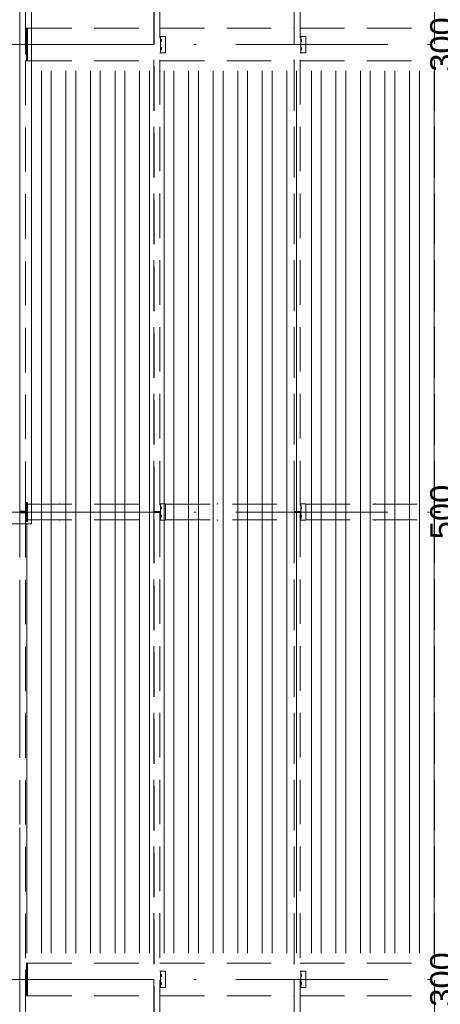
# Model space of a CAD drawing. Extents: x 256490 to 7565828, y -103950 to 5881792.
# Tile 9 of 101: x 275452 to 279051, y -93155 to -84730. Entities that reach past the tile are written whole.
import ezdxf

# ---------------------------------------------------------------- set-up
doc = ezdxf.new("R2010")
doc.units = 0
doc.header["$MEASUREMENT"] = 0
doc.linetypes.add('DASHDOT', pattern=[20, 13, -3.4, 0.2, -3.4])
doc.linetypes.add('DASHED', pattern=[19.05, 12.7, -6.35])
doc.layers.add('100_rzut_okna', color=1, linetype='Continuous')
for name, color, linetype, lineweight in [('BK_Beton', 140, 'Continuous', 15), ('BK_Kreskowanie', 215, 'Continuous', 5), ('linii', 7, 'Continuous', 15), ('OSIE', 7, 'Continuous', 5)]:
    doc.layers.add(name, color=color, linetype=linetype, lineweight=lineweight)
doc.layers.add('tlo', color=7, linetype='Continuous', lineweight=9, true_color=0xb2b2b2)
doc.layers.add('wymiary', color=7, linetype='Continuous', lineweight=5, true_color=0x7f7f7f)
doc.styles.add('ARIAL', font='arial.ttf')
doc.dimstyles.new('mosstowy 1-100', dxfattribs={"dimscale": 20, "dimtxt": 10, "dimasz": 6, "dimexe": 4, "dimexo": 4, "dimgap": 2, "dimtad": 1, "dimdec": 0, "dimlfac": 0.1, "dimtxsty": 'ARIAL', "dimblk": 'ARCHTICK', "dimcen": 4, "dimclrd": 256, "dimclre": 256, "dimclrt": 7, "dimadec": 0, "dimazin": 0, "dimtfac": 1, "dimtdec": 0, "dimtmove": 1, "dimatfit": 3, "dimfxl": 8, "dimfxlon": 1, "dimlwd": -1, "dimlwe": 9, "dimarcsym": 0})

# ---------------------------------------------------------------- blocks, each defined once
blk = doc.blocks.new('FGDFGDGDFG')
at = {"layer": 'tlo', "linetype": 'DASHED', "ltscale": 30}
for p, q in [((241519.4, -110642.6), (241519.4, -119068.6)), ((241569.4, -110642.6), (241569.4, -119068.6)), ((242667.9, -119071.6), (242667.9, -110636.6)), ((242668, -110636.6), (242668, -119071.6)), ((242669.1, -119071.6), (242669.1, -110636.6)), ((242669.2, -119071.6), (242669.2, -110636.6)), ((242719.2, -110636.6), (242719.2, -119071.6)), ((243867.8, -119071.6), (243867.8, -110636.6)), ((243867.9, -110636.6), (243867.9, -119071.6)), ((243869, -119071.6), (243869, -110636.6)), ((243869.1, -119071.6), (243869.1, -110636.6)), ((243919.1, -110636.6), (243919.1, -119071.6)), ((245067.7, -119071.6), (245067.7, -110636.6)), ((245067.7, -110636.6), (245067.7, -119071.6)), ((245068.9, -119071.6), (245068.9, -110636.6)), ((245069, -119071.6), (245069, -110636.6)), ((241569.6, -114996.6), (241569.6, -115156.6)), ((241569.6, -114996.6), (241577.6, -114996.6)), ((241577.6, -114996.6), (241577.6, -114936.6)), ((241577.6, -114936.6), (241585.6, -114936.6)), ((241577.6, -114996.6), (241577.6, -115156.6)), ((241585.6, -114936.6), (241585.6, -115216.6)), ((241585.6, -114936.6), (242667.9, -114936.6)), ((242719.2, -114936.6), (243867.8, -114936.6)), ((243919.1, -114936.6), (245067.7, -114936.6)), ((241569.4, -115017.7), (241569.6, -115017.7)), ((241569.4, -115017.7), (241569.6, -115017.7)), ((241569.4, -115024.7), (241569.6, -115024.7)), ((241569.4, -115024.7), (241569.6, -115024.7)), ((241569.4, -115038.5), (241569.6, -115038.5)), ((241569.4, -115038.5), (241569.6, -115038.5)), ((241569.4, -115045.5), (241569.6, -115045.5)), ((241569.4, -115045.5), (241569.6, -115045.5)), ((241569.4, -115101.6), (241569.4, -115051.6)), ((242719.2, -115006.6), (242724.9, -115006.6)), ((242767.9, -115006.6), (242724.9, -115006.6)), ((242724.9, -115006.6), (242724.9, -115146.6)), ((242724.9, -115032.6), (242732.1, -115032.6)), ((242724.9, -115041.6), (242732.2, -115041.6)), ((242724.9, -115050.6), (242732.1, -115050.6)), ((242732.2, -115041.6), (242732.1, -115032.6)), ((242732.1, -115050.6), (242732.2, -115041.6)), ((242767.9, -115146.6), (242767.9, -115006.6)), ((243919.1, -115006.6), (243924.8, -115006.6)), ((243967.8, -115006.6), (243924.8, -115006.6)), ((243924.8, -115006.6), (243924.8, -115146.6)), ((243924.8, -115032.6), (243932, -115032.6)), ((243924.8, -115041.6), (243932.1, -115041.6)), ((243924.8, -115050.6), (243932, -115050.6)), ((243932.1, -115041.6), (243932, -115032.6)), ((243932, -115050.6), (243932.1, -115041.6)), ((243967.8, -115146.6), (243967.8, -115006.6)), ((241569.4, -115101.6), (241569.4, -115101.6)), ((241569.4, -115107.7), (241569.6, -115107.7)), ((241569.4, -115107.7), (241569.6, -115107.7)), ((241569.4, -115114.7), (241569.6, -115114.7)), ((241569.4, -115114.7), (241569.6, -115114.7)), ((241569.4, -115128.5), (241569.6, -115128.5)), ((241569.4, -115128.5), (241569.6, -115128.5)), ((241569.4, -115135.5), (241569.6, -115135.5)), ((241569.4, -115135.5), (241569.6, -115135.5)), ((241569.6, -115156.6), (241577.6, -115156.6)), ((241577.6, -115216.6), (241577.6, -115156.6)), ((242724.9, -115146.6), (242719.2, -115146.6)), ((242724.9, -115102.6), (242732.1, -115102.6)), ((242724.9, -115111.6), (242732.2, -115111.6)), ((242724.9, -115120.6), (242732.1, -115120.6)), ((242767.9, -115146.6), (242724.9, -115146.6)), ((242732.2, -115111.6), (242732.1, -115102.6)), ((242732.1, -115120.6), (242732.2, -115111.6)), ((243924.8, -115146.6), (243919.1, -115146.6)), ((243924.8, -115102.6), (243932, -115102.6)), ((243924.8, -115111.6), (243932.1, -115111.6)), ((243924.8, -115120.6), (243932, -115120.6)), ((243967.8, -115146.6), (243924.8, -115146.6)), ((243932.1, -115111.6), (243932, -115102.6)), ((243932, -115120.6), (243932.1, -115111.6)), ((241585.6, -115216.6), (241577.6, -115216.6)), ((241585.6, -115216.6), (242667.9, -115216.6)), ((242719.2, -115216.6), (243867.8, -115216.6)), ((243919.1, -115216.6), (245067.7, -115216.6)), ((241569.4, -119017.7), (241569.6, -119017.7)), ((241569.4, -119017.7), (241569.6, -119017.7)), ((241569.4, -119024.7), (241569.6, -119024.7)), ((241569.4, -119024.7), (241569.6, -119024.7)), ((241569.4, -119038.5), (241569.6, -119038.5)), ((241569.4, -119038.5), (241569.6, -119038.5)), ((241569.6, -118996.6), (241569.6, -119071.6)), ((241569.6, -118996.6), (241577.6, -118996.6)), ((241577.6, -118996.6), (241577.6, -119071.6)), ((241577.6, -118996.6), (241585.6, -118996.6)), ((241585.6, -118996.6), (241585.6, -119156.6)), ((241585.6, -119009.1), (242667.9, -119009.1)), ((241864.2, -119006.6), (241858.2, -119006.6)), ((241858.2, -119009.1), (241858.2, -119006.6)), ((241864.2, -119009.1), (241864.2, -119006.6)), ((242719.2, -119006.6), (242724.9, -119006.6)), ((242767.9, -119006.6), (242724.9, -119006.6)), ((242724.9, -119006.6), (242724.9, -119146.6)), ((242724.9, -119032.6), (242732.1, -119032.6)), ((242724.9, -119041.6), (242732.2, -119041.6)), ((242732.2, -119041.6), (242732.1, -119032.6)), ((242732.1, -119050.6), (242732.2, -119041.6)), ((242767.9, -119146.6), (242767.9, -119006.6)), ((242767.9, -119009.1), (243867.8, -119009.1)), ((243214.2, -119006.6), (243208.2, -119006.6)), ((243208.2, -119009.1), (243208.2, -119006.6)), ((243214.2, -119009.1), (243214.2, -119006.6)), ((243919.1, -119006.6), (243924.8, -119006.6)), ((243967.8, -119006.6), (243924.8, -119006.6)), ((243924.8, -119006.6), (243924.8, -119146.6)), ((243924.8, -119032.6), (243932, -119032.6)), ((243924.8, -119041.6), (243932.1, -119041.6)), ((243932.1, -119041.6), (243932, -119032.6)), ((243932, -119050.6), (243932.1, -119041.6)), ((243967.8, -119146.6), (243967.8, -119006.6)), ((243967.8, -119009.1), (245067.7, -119009.1)), ((244564.2, -119006.6), (244558.2, -119006.6)), ((244558.2, -119009.1), (244558.2, -119006.6)), ((244564.2, -119009.1), (244564.2, -119006.6)), ((241569.4, -119068.6), (241519.4, -119068.6)), ((241519.4, -119076.6), (241519.4, -119068.6)), ((241569.4, -119068.6), (241519.4, -119068.6)), ((241569.4, -119076.6), (241519.4, -119076.6)), ((241569.4, -119076.6), (241519.4, -119076.6)), ((241519.4, -119084.6), (241519.4, -119076.6)), ((241569.4, -119084.6), (241519.4, -119084.6)), ((241569.4, -119084.6), (241519.4, -119084.6)), ((241519.4, -119084.6), (241519.4, -127510.6)), ((241569.4, -119045.5), (241569.6, -119045.5)), ((241569.4, -119045.5), (241569.6, -119045.5)), ((241569.4, -119076.6), (241569.4, -119068.6)), ((241569.4, -119084.6), (241569.4, -119076.6)), ((241569.4, -119084.6), (241569.4, -127510.6)), ((241569.4, -119107.7), (241569.6, -119107.7)), ((241569.4, -119107.7), (241569.6, -119107.7)), ((241569.4, -119114.7), (241569.6, -119114.7)), ((241569.4, -119114.7), (241569.6, -119114.7)), ((241569.4, -119128.5), (241569.6, -119128.5)), ((241569.4, -119128.5), (241569.6, -119128.5)), ((241569.6, -119071.6), (241577.6, -119071.6)), ((241569.6, -119081.6), (241569.6, -119156.6)), ((241569.6, -119081.6), (241577.6, -119081.6)), ((241577.6, -119081.6), (241577.6, -119071.6)), ((241577.6, -119081.6), (241577.6, -119156.6)), ((242668, -119071.6), (242667.9, -119071.6)), ((242667.9, -119081.6), (242668, -119081.6)), ((242667.9, -127516.6), (242667.9, -119081.6)), ((242719.2, -119071.6), (242668, -119071.6)), ((242668, -119081.6), (242719.2, -119081.6)), ((242668, -119081.6), (242668, -127516.6)), ((242669.1, -127516.6), (242669.1, -119081.6)), ((242669.2, -127516.6), (242669.2, -119081.6)), ((242717.9, -119081.6), (242717.9, -119071.6)), ((242718.9, -119081.6), (242718.9, -119071.6)), ((242719.2, -119081.6), (242719.2, -127516.6)), ((242724.9, -119050.6), (242732.1, -119050.6)), ((242724.9, -119102.6), (242732.1, -119102.6)), ((242724.9, -119111.6), (242732.2, -119111.6)), ((242724.9, -119120.6), (242732.1, -119120.6)), ((242732.2, -119111.6), (242732.1, -119102.6)), ((242732.1, -119120.6), (242732.2, -119111.6)), ((243867.9, -119071.6), (243867.8, -119071.6)), ((243867.8, -119081.6), (243867.9, -119081.6)), ((243867.8, -127516.6), (243867.8, -119081.6)), ((243919.1, -119071.6), (243867.9, -119071.6)), ((243867.9, -119081.6), (243919.1, -119081.6)), ((243867.9, -119081.6), (243867.9, -127516.6)), ((243869, -127516.6), (243869, -119081.6)), ((243869.1, -127516.6), (243869.1, -119081.6)), ((243917.8, -119081.6), (243917.8, -119071.6)), ((243918.8, -119081.6), (243918.8, -119071.6)), ((243919.1, -119081.6), (243919.1, -127516.6)), ((243924.8, -119050.6), (243932, -119050.6)), ((243924.8, -119102.6), (243932, -119102.6)), ((243924.8, -119111.6), (243932.1, -119111.6)), ((243924.8, -119120.6), (243932, -119120.6)), ((243932.1, -119111.6), (243932, -119102.6)), ((243932, -119120.6), (243932.1, -119111.6)), ((245067.7, -119071.6), (245067.7, -119071.6)), ((245119, -119071.6), (245067.7, -119071.6)), ((245067.7, -119081.6), (245067.7, -119081.6)), ((245067.7, -119081.6), (245119, -119081.6)), ((245067.7, -127516.6), (245067.7, -119081.6)), ((245067.7, -119081.6), (245067.8, -127516.6)), ((245068.9, -127516.6), (245068.9, -119081.6)), ((245069, -127516.6), (245069, -119081.6)), ((245117.6, -119081.6), (245117.6, -119071.6)), ((245118.7, -119081.6), (245118.7, -119071.6)), ((241569.4, -119135.5), (241569.6, -119135.5)), ((241569.4, -119135.5), (241569.6, -119135.5)), ((241569.6, -119156.6), (241577.6, -119156.6)), ((241585.6, -119156.6), (241577.6, -119156.6)), ((241585.6, -119144.1), (242667.9, -119144.1)), ((241858.2, -119146.6), (241858.2, -119144.1)), ((241858.2, -119146.6), (241864.2, -119146.6)), ((241864.2, -119146.6), (241864.2, -119144.1)), ((242724.9, -119146.6), (242719.2, -119146.6)), ((242767.9, -119146.6), (242724.9, -119146.6)), ((242767.9, -119144.1), (243867.8, -119144.1)), ((243208.2, -119146.6), (243208.2, -119144.1)), ((243208.2, -119146.6), (243214.2, -119146.6)), ((243214.2, -119146.6), (243214.2, -119144.1)), ((243924.8, -119146.6), (243919.1, -119146.6)), ((243967.8, -119146.6), (243924.8, -119146.6)), ((243967.8, -119144.1), (245067.7, -119144.1)), ((244558.2, -119146.6), (244558.2, -119144.1)), ((244558.2, -119146.6), (244564.2, -119146.6)), ((244564.2, -119146.6), (244564.2, -119144.1)), ((241569.6, -122996.6), (241569.6, -123156.6)), ((241569.6, -122996.6), (241577.6, -122996.6)), ((241577.6, -122996.6), (241577.6, -122936.6)), ((241577.6, -122936.6), (241585.6, -122936.6)), ((241577.6, -122996.6), (241577.6, -123156.6)), ((241585.6, -122936.6), (242667.9, -122936.6)), ((241585.6, -122936.6), (241585.6, -123216.6)), ((242719.2, -122936.6), (243867.8, -122936.6)), ((243919.1, -122936.6), (245067.7, -122936.6)), ((241569.4, -123017.7), (241569.6, -123017.7)), ((241569.4, -123017.7), (241569.6, -123017.7)), ((241569.4, -123024.7), (241569.6, -123024.7)), ((241569.4, -123024.7), (241569.6, -123024.7)), ((241569.4, -123038.5), (241569.6, -123038.5)), ((241569.4, -123038.5), (241569.6, -123038.5)), ((241569.4, -123045.5), (241569.6, -123045.5)), ((241569.4, -123045.5), (241569.6, -123045.5)), ((241569.4, -123101.6), (241569.4, -123051.6)), ((242719.2, -123006.6), (242724.9, -123006.6)), ((242767.9, -123006.6), (242724.9, -123006.6)), ((242724.9, -123006.6), (242724.9, -123146.6)), ((242724.9, -123032.6), (242732.1, -123032.6)), ((242724.9, -123041.6), (242732.2, -123041.6)), ((242724.9, -123050.6), (242732.1, -123050.6)), ((242732.2, -123041.6), (242732.1, -123032.6)), ((242732.1, -123050.6), (242732.2, -123041.6)), ((242767.9, -123146.6), (242767.9, -123006.6)), ((243919.1, -123006.6), (243924.8, -123006.6)), ((243967.8, -123006.6), (243924.8, -123006.6)), ((243924.8, -123006.6), (243924.8, -123146.6)), ((243924.8, -123032.6), (243932, -123032.6)), ((243924.8, -123041.6), (243932.1, -123041.6)), ((243924.8, -123050.6), (243932, -123050.6)), ((243932.1, -123041.6), (243932, -123032.6)), ((243932, -123050.6), (243932.1, -123041.6)), ((243967.8, -123146.6), (243967.8, -123006.6)), ((241569.4, -123101.6), (241569.4, -123101.6)), ((241569.4, -123107.7), (241569.6, -123107.7)), ((241569.4, -123107.7), (241569.6, -123107.7)), ((241569.4, -123114.7), (241569.6, -123114.7)), ((241569.4, -123114.7), (241569.6, -123114.7)), ((241569.4, -123128.5), (241569.6, -123128.5)), ((241569.4, -123128.5), (241569.6, -123128.5)), ((241569.4, -123135.5), (241569.6, -123135.5)), ((241569.4, -123135.5), (241569.6, -123135.5)), ((241569.6, -123156.6), (241577.6, -123156.6)), ((241577.6, -123216.6), (241577.6, -123156.6)), ((242724.9, -123146.6), (242719.2, -123146.6)), ((242724.9, -123102.6), (242732.1, -123102.6)), ((242724.9, -123111.6), (242732.2, -123111.6)), ((242724.9, -123120.6), (242732.1, -123120.6)), ((242767.9, -123146.6), (242724.9, -123146.6)), ((242732.2, -123111.6), (242732.1, -123102.6)), ((242732.1, -123120.6), (242732.2, -123111.6)), ((243924.8, -123146.6), (243919.1, -123146.6)), ((243924.8, -123102.6), (243932, -123102.6)), ((243924.8, -123111.6), (243932.1, -123111.6)), ((243924.8, -123120.6), (243932, -123120.6)), ((243967.8, -123146.6), (243924.8, -123146.6)), ((243932.1, -123111.6), (243932, -123102.6)), ((243932, -123120.6), (243932.1, -123111.6)), ((241585.6, -123216.6), (241577.6, -123216.6)), ((241585.6, -123216.6), (242667.9, -123216.6)), ((242719.2, -123216.6), (243867.8, -123216.6)), ((243919.1, -123216.6), (245067.7, -123216.6))]:
    blk.add_line(p, q, dxfattribs=at)
blk = doc.blocks.new('FDSFSDFF')
at = {"layer": 'OSIE', "linetype": 'DASHDOT', "ltscale": 100}
for p, q in [((275452, -83481.6), (275452, -63276.8)), ((265302, -69481.6), (296302, -69481.6)), ((265302, -73481.6), (296302, -73481.6)), ((265302, -77481.6), (296302, -77481.6))]:
    blk.add_line(p, q, dxfattribs=at)
blk = doc.blocks.new('_ArchTick')
at = {"layer": '100_rzut_okna', "color": 0, "linetype": 'Continuous', "const_width": 0.15}
blk.add_lwpolyline([(-0.5, -0.5), (0.5, 0.5)], dxfattribs=at)
blk = doc.blocks.new('*D1544')
at = {"layer": 'Defpoints', "color": 0}
for p in [(279208.2, -91442.6), (280576.4, -91442.6), (280576.4, -94442.6)]:
    blk.add_point(p, dxfattribs=at)
at = {"layer": 'wymiary', "lineweight": 9}
for p, q in [((279368.2, -91442.6), (279128.2, -91442.6)), ((279368.2, -94442.6), (279128.2, -94442.6))]:
    blk.add_line(p, q, dxfattribs=at)
at = {"layer": 'wymiary'}
blk.add_line((279208.2, -94442.6), (279208.2, -91442.6), dxfattribs=at)
at = {"layer": 'wymiary', "xscale": 120, "yscale": 120, "zscale": 120}
for p, rotation in [((279208.2, -91442.6), 90), ((279208.2, -94442.6), 270)]:
    blk.add_blockref('_ArchTick', p, dxfattribs=dict(at, rotation=rotation))
at = {"layer": 'wymiary', "color": 7, "insert": (279066, -92942.6), "char_height": 200, "attachment_point": 5, "rotation": 90, "style": 'ARIAL'}
blk.add_mtext('300', dxfattribs=at)
blk = doc.blocks.new('*D1545')
at = {"layer": 'Defpoints', "color": 0}
for p in [(279208.2, -86442.6), (280576.4, -86442.6), (280576.4, -91442.6)]:
    blk.add_point(p, dxfattribs=at)
at = {"layer": 'wymiary', "lineweight": 9}
for p, q in [((279368.2, -86442.6), (279128.2, -86442.6)), ((279368.2, -91442.6), (279128.2, -91442.6))]:
    blk.add_line(p, q, dxfattribs=at)
at = {"layer": 'wymiary'}
blk.add_line((279208.2, -91442.6), (279208.2, -86442.6), dxfattribs=at)
at = {"layer": 'wymiary', "xscale": 120, "yscale": 120, "zscale": 120}
for p, rotation in [((279208.2, -86442.6), 90), ((279208.2, -91442.6), 270)]:
    blk.add_blockref('_ArchTick', p, dxfattribs=dict(at, rotation=rotation))
at = {"layer": 'wymiary', "color": 7, "insert": (279066.1, -88942.6), "char_height": 200, "attachment_point": 5, "rotation": 90, "style": 'ARIAL'}
blk.add_mtext('500', dxfattribs=at)
blk = doc.blocks.new('*D1546')
at = {"layer": 'Defpoints', "color": 0}
for p in [(279208.2, -83442.6), (280576.4, -83442.6), (280576.4, -86442.6)]:
    blk.add_point(p, dxfattribs=at)
at = {"layer": 'wymiary', "lineweight": 9}
for p, q in [((279368.2, -83442.6), (279128.2, -83442.6)), ((279368.2, -86442.6), (279128.2, -86442.6))]:
    blk.add_line(p, q, dxfattribs=at)
at = {"layer": 'wymiary'}
blk.add_line((279208.2, -86442.6), (279208.2, -83442.6), dxfattribs=at)
at = {"layer": 'wymiary', "xscale": 120, "yscale": 120, "zscale": 120}
for p, rotation in [((279208.2, -83442.6), 90), ((279208.2, -86442.6), 270)]:
    blk.add_blockref('_ArchTick', p, dxfattribs=dict(at, rotation=rotation))
at = {"layer": 'wymiary', "color": 7, "insert": (279066, -84942.6), "char_height": 200, "attachment_point": 5, "rotation": 90, "style": 'ARIAL'}
blk.add_mtext('300', dxfattribs=at)
blk = doc.blocks.new('dfgfgdg')
at = {"layer": 'BK_Kreskowanie'}
for p, q in [((275638, -89706.6), (275638, -93584)), ((275638, -89706.6), (275638, -93584)), ((275722, -89706.6), (275722, -93584)), ((275722, -89706.6), (275722, -93584)), ((275848, -89706.6), (275848, -93584)), ((275848, -89706.6), (275848, -93584)), ((275932, -89706.6), (275932, -93584)), ((275932, -89706.6), (275932, -93584)), ((276058, -89706.6), (276058, -93584)), ((276058, -89706.6), (276058, -93584)), ((276142, -89706.6), (276142, -93584)), ((276142, -89706.6), (276142, -93584)), ((276268, -89706.6), (276268, -93584)), ((276268, -89706.6), (276268, -93584)), ((276352, -89706.6), (276352, -93584)), ((276352, -89706.6), (276352, -93584)), ((276478, -89706.6), (276478, -93584)), ((276478, -89706.6), (276478, -93584)), ((276562, -89706.6), (276562, -93584)), ((276562, -89706.6), (276562, -93584)), ((276688, -89706.6), (276688, -93584)), ((276688, -89706.6), (276688, -93584)), ((276772, -89706.6), (276772, -93584)), ((276772, -89706.6), (276772, -93584)), ((276898, -89706.6), (276898, -93584)), ((276898, -89706.6), (276898, -93584)), ((276982, -89706.6), (276982, -93584)), ((276982, -89706.6), (276982, -93584)), ((277108, -89706.6), (277108, -93584)), ((277192, -89706.6), (277192, -93584)), ((277318, -89706.6), (277318, -93584)), ((277402, -89706.6), (277402, -93584)), ((277528, -89706.6), (277528, -93584)), ((277612, -89706.6), (277612, -93584)), ((277738, -89706.6), (277738, -93584)), ((277822, -89706.6), (277822, -93584)), ((277948, -89706.6), (277948, -93584)), ((278032, -89706.6), (278032, -93584)), ((278158, -89706.6), (278158, -93584)), ((278242, -89706.6), (278242, -93584)), ((278368, -89706.6), (278368, -93584)), ((278452, -89706.6), (278452, -93584)), ((278578, -89706.6), (278578, -93584)), ((278662, -89706.6), (278662, -93584)), ((278788, -89706.6), (278788, -93584)), ((278872, -89706.6), (278872, -93584)), ((278998, -89706.6), (278998, -93584)), ((275512, -93581.6), (275512, -97256.6)), ((275512, -93581.6), (275512, -97256.6)), ((275638, -93581.6), (275638, -97256.6)), ((275638, -93581.6), (275638, -97256.6)), ((275722, -93581.6), (275722, -97256.6)), ((275722, -93581.6), (275722, -97256.6)), ((275848, -93581.6), (275848, -97256.6)), ((275848, -93581.6), (275848, -97256.6)), ((275932, -93581.6), (275932, -97256.6)), ((275932, -93581.6), (275932, -97256.6)), ((276058, -93581.6), (276058, -97256.6)), ((276058, -93581.6), (276058, -97256.6)), ((276142, -93581.6), (276142, -97256.6)), ((276142, -93581.6), (276142, -97256.6)), ((276268, -93581.6), (276268, -97256.6)), ((276268, -93581.6), (276268, -97256.6)), ((276352, -93581.6), (276352, -97256.6)), ((276352, -93581.6), (276352, -97256.6)), ((276478, -93581.6), (276478, -97256.6)), ((276478, -93581.6), (276478, -97256.6)), ((276562, -93581.6), (276562, -97256.6)), ((276562, -93581.6), (276562, -97256.6)), ((276688, -93581.6), (276688, -97256.6)), ((276688, -93581.6), (276688, -97256.6)), ((276772, -93581.6), (276772, -97256.6)), ((276772, -93581.6), (276772, -97256.6)), ((276898, -93581.6), (276898, -97256.6)), ((276898, -93581.6), (276898, -97256.6)), ((276982, -93581.6), (276982, -97256.6)), ((276982, -93581.6), (276982, -97256.6)), ((277108, -93581.6), (277108, -97256.6)), ((277192, -93581.6), (277192, -97256.6)), ((277318, -93581.6), (277318, -97256.6)), ((277402, -93581.6), (277402, -97256.6)), ((277528, -93581.6), (277528, -97256.6)), ((277612, -93581.6), (277612, -97256.6)), ((277738, -93581.6), (277738, -97256.6)), ((277822, -93581.6), (277822, -97256.6)), ((277948, -93581.6), (277948, -97256.6)), ((278032, -93581.6), (278032, -97256.6)), ((278158, -93581.6), (278158, -97256.6)), ((278242, -93581.6), (278242, -97256.6)), ((278368, -93581.6), (278368, -97256.6)), ((278452, -93581.6), (278452, -97256.6)), ((278578, -93581.6), (278578, -97256.6)), ((278662, -93581.6), (278662, -97256.6)), ((278788, -93581.6), (278788, -97256.6)), ((278872, -93581.6), (278872, -97256.6)), ((278998, -93581.6), (278998, -97256.6))]:
    blk.add_line(p, q, dxfattribs=at)

msp = doc.modelspace()

# ---------------------------------------------------------------- linework, layer by layer
at = {"layer": 'BK_Beton', "ltscale": 10}
for p, q in [((275452, -88942.6), (275452, -80442.6)), ((275552, -89042.6), (275552, -80542.6)), ((266802, -88942.6), (275452, -88942.6)), ((266902, -89042.6), (275552, -89042.6))]:
    msp.add_line(p, q, dxfattribs=at)

# ---------------------------------------------------------------- block references
at = {"layer": 'linii'}
for name, p in [('FDSFSDFF', (0, -15461)), ('FGDFGDGDFG', (33932.6, 30134)), ('dfgfgdg', (0, 4539))]:
    msp.add_blockref(name, p, dxfattribs=at)

# ---------------------------------------------------------------- dimensions: what is measured, and where the dimension line sits
at = {"layer": 'wymiary'}
for base, p1, p2, picture, middle in [((279208.2, -83442.6), (280576.4, -86442.6), (280576.4, -83442.6), '*D1546', (279066, -84942.6)), ((279208.2, -86442.6), (280576.4, -91442.6), (280576.4, -86442.6), '*D1545', (279066.1, -88942.6)), ((279208.2, -91442.6), (280576.4, -94442.6), (280576.4, -91442.6), '*D1544', (279066, -92942.6))]:
    dim = msp.add_linear_dim(base=base, p1=p1, p2=p2, angle=90, dimstyle='mosstowy 1-100', override={"dimblk": 'ArchTick'}, dxfattribs=at)
    dim.commit()
    dim.dimension.update_dxf_attribs({"geometry": picture, "text_midpoint": middle})

doc.saveas('drawing.dxf')
